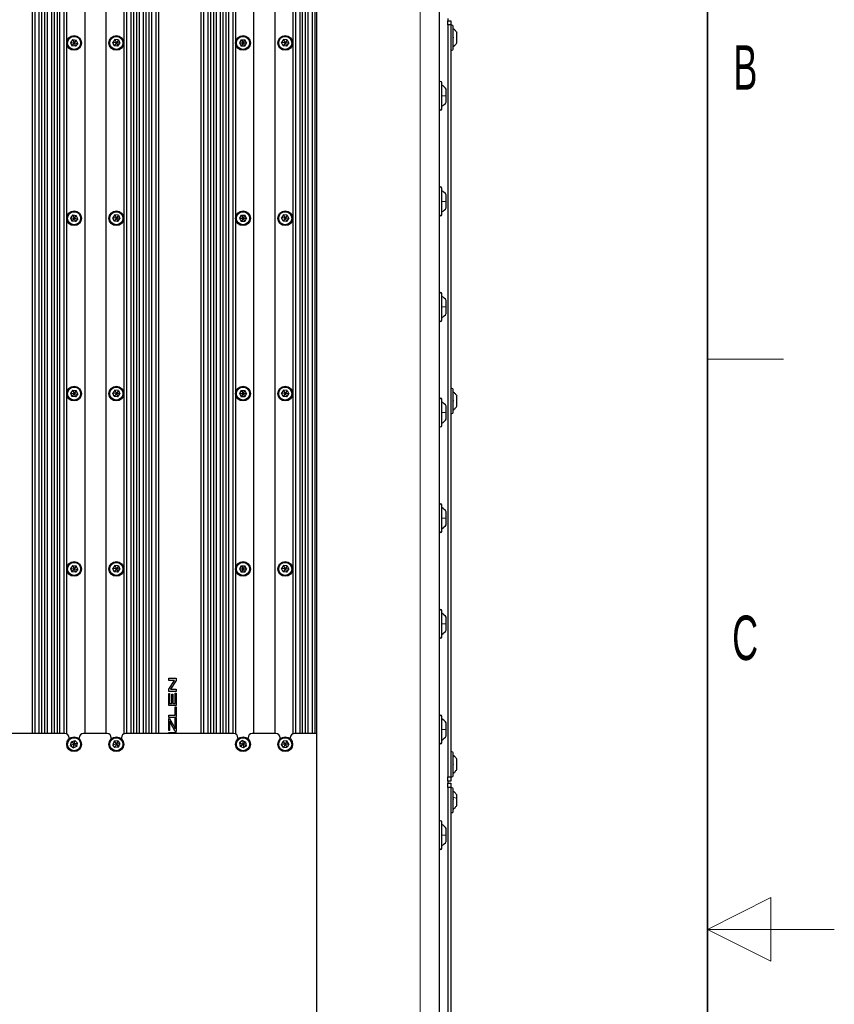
# Paper-space layout 'Blatt3' of a CAD drawing. Header units: millimetres. Extents: x 5 to 418, y 2 to 292.
# Tile 91 of 93: x 354 to 418, y 141 to 219. Entities that reach past the tile are written whole.
import ezdxf

# ---------------------------------------------------------------- set-up
doc = ezdxf.new("R2010")
doc.units = ezdxf.units.MM
doc.layers.add('SLD-0', color=7, linetype='Continuous')
doc.styles.add('SLDTEXTSTYLE0', font='TXT', dxfattribs={"width": 0.605})

psp = doc.layouts.new('Blatt3')

# ---------------------------------------------------------------- linework, layer by layer
at = {"color": 7, "linetype": 'Continuous', "lineweight": 18}
psp.add_line((385.3156, 99.273), (385.3156, 260.9397), dxfattribs=at)
at = {"color": 7, "linetype": 'Continuous', "lineweight": 25}
for p, q in [((386.8156, 260.9397), (386.8156, 99.273)), ((377.1489, 100.1063), (377.1489, 260.1063)), ((354.6656, 249.6063), (354.6656, 162.6897)), ((355.4163, 249.6063), (355.4163, 162.6897)), ((355.6489, 249.6063), (355.6489, 162.6897)), ((356.3996, 249.6063), (356.3996, 162.6897)), ((356.6322, 249.6063), (356.6322, 162.6897)), ((357.383, 249.6063), (357.383, 162.6615)), ((358.8156, 249.6063), (358.8156, 162.6897)), ((360.4822, 249.6063), (360.4822, 162.6897)), ((361.9149, 249.6063), (361.9149, 162.6615)), ((362.6656, 249.6063), (362.6656, 162.6897)), ((362.8982, 249.6063), (362.8982, 162.6897)), ((363.6489, 249.6063), (363.6489, 162.6897)), ((363.8815, 249.6063), (363.8815, 162.6897)), ((364.6322, 249.6063), (364.6322, 162.6897)), ((367.9989, 249.6063), (367.9989, 162.6897)), ((368.7496, 249.6063), (368.7496, 162.6897)), ((368.9822, 249.6063), (368.9822, 162.6897)), ((369.733, 249.6063), (369.733, 162.6897)), ((369.9656, 249.6063), (369.9656, 162.6897)), ((370.7163, 249.6063), (370.7163, 162.6615)), ((372.1489, 249.6063), (372.1489, 162.6897)), ((373.8156, 249.6063), (373.8156, 162.6897)), ((375.2482, 249.6063), (375.2482, 162.6615)), ((375.9989, 249.6063), (375.9989, 162.6897)), ((376.2315, 249.6063), (376.2315, 162.6897)), ((376.9822, 249.6063), (376.9822, 162.6897)), ((354.8743, 249.1063), (354.8743, 162.6897)), ((355.2076, 249.1063), (355.2076, 162.6897)), ((355.8576, 249.1063), (355.8576, 162.6897)), ((356.1909, 249.1063), (356.1909, 162.6897)), ((356.8409, 249.1063), (356.8409, 162.6897)), ((357.1743, 249.1063), (357.1743, 162.6897)), ((362.1235, 249.1063), (362.1235, 162.6897)), ((362.4569, 249.1063), (362.4569, 162.6897)), ((363.1069, 249.1063), (363.1069, 162.6897)), ((363.4402, 249.1063), (363.4402, 162.6897)), ((364.0902, 249.1063), (364.0902, 162.6897)), ((364.4235, 249.1063), (364.4235, 162.6897)), ((368.2076, 249.1063), (368.2076, 162.6897)), ((368.5409, 249.1063), (368.5409, 162.6897)), ((369.1909, 249.1063), (369.1909, 162.6897)), ((369.5243, 249.1063), (369.5243, 162.6897)), ((370.1743, 249.1063), (370.1743, 162.6897)), ((370.5076, 249.1063), (370.5076, 162.6897)), ((375.4569, 249.1063), (375.4569, 162.6897)), ((375.7902, 249.1063), (375.7902, 162.6897)), ((376.4402, 249.1063), (376.4402, 162.6897)), ((376.7735, 249.1063), (376.7735, 162.6897)), ((387.4822, 219.1063), (387.4822, 218.9397)), ((387.4822, 218.9397), (387.7322, 218.9397)), ((387.4822, 218.6063), (387.4822, 218.9397)), ((387.4822, 218.6063), (387.4822, 159.273)), ((387.7322, 218.6063), (387.4822, 218.6063)), ((387.7322, 218.9397), (387.7322, 218.6063)), ((387.7322, 218.6063), (387.7322, 159.273)), ((387.8989, 216.7063), (387.8989, 218.5063)), ((388.1906, 217.1938), (388.1906, 218.0188)), ((357.8708, 217.4559), (357.6959, 217.2263)), ((357.6959, 217.2263), (357.8074, 216.96)), ((357.6959, 217.2263), (357.9822, 217.1897)), ((357.9822, 217.1897), (357.8074, 216.96)), ((358.0937, 216.9234), (357.8074, 216.96)), ((357.8708, 217.4559), (358.1571, 217.4193)), ((357.8708, 217.4559), (357.9822, 217.1897)), ((358.1571, 217.4193), (357.9822, 217.1897)), ((357.9822, 217.1897), (358.0937, 216.9234)), ((357.9822, 217.1897), (358.2686, 217.1531)), ((358.2686, 217.1531), (358.0937, 216.9234)), ((358.2686, 217.1531), (358.1571, 217.4193)), ((361.1907, 217.4499), (361.0277, 217.2116)), ((361.1527, 216.9514), (361.0277, 217.2116)), ((361.3156, 217.1897), (361.0277, 217.2116)), ((361.3156, 217.1897), (361.1527, 216.9514)), ((361.4405, 216.9294), (361.1527, 216.9514)), ((361.4785, 217.428), (361.1907, 217.4499)), ((361.1907, 217.4499), (361.3156, 217.1897)), ((361.4785, 217.428), (361.3156, 217.1897)), ((361.6034, 217.1677), (361.3156, 217.1897)), ((361.3156, 217.1897), (361.4405, 216.9294)), ((361.4405, 216.9294), (361.6034, 217.1677)), ((361.4785, 217.428), (361.6034, 217.1677)), ((371.1737, 217.441), (371.0269, 217.1925)), ((371.0269, 217.1925), (371.1688, 216.9411)), ((371.0269, 217.1925), (371.3156, 217.1897)), ((371.3156, 217.1897), (371.1688, 216.9411)), ((371.4575, 216.9383), (371.1688, 216.9411)), ((371.1737, 217.441), (371.4623, 217.4383)), ((371.1737, 217.441), (371.3156, 217.1897)), ((371.4623, 217.4383), (371.3156, 217.1897)), ((371.3156, 217.1897), (371.4575, 216.9383)), ((371.3156, 217.1897), (371.6042, 217.1869)), ((371.6042, 217.1869), (371.4575, 216.9383)), ((371.6042, 217.1869), (371.4623, 217.4383)), ((374.5241, 217.45), (374.3611, 217.2117)), ((374.4859, 216.9514), (374.3611, 217.2117)), ((374.6489, 217.1897), (374.3611, 217.2117)), ((374.6489, 217.1897), (374.4859, 216.9514)), ((374.7737, 216.9294), (374.4859, 216.9514)), ((374.8119, 217.4279), (374.5241, 217.45)), ((374.5241, 217.45), (374.6489, 217.1897)), ((374.8119, 217.4279), (374.6489, 217.1897)), ((374.9367, 217.1676), (374.6489, 217.1897)), ((374.6489, 217.1897), (374.7737, 216.9294)), ((374.7737, 216.9294), (374.9367, 217.1676)), ((374.8119, 217.4279), (374.9367, 217.1676)), ((387.0156, 211.9897), (387.0156, 214.0563)), ((387.3656, 213.023), (387.3656, 213.5363)), ((387.3656, 212.5097), (387.3656, 213.023)), ((387.0156, 203.6563), (387.0156, 205.723)), ((387.3656, 204.6897), (387.3656, 205.203)), ((387.3656, 204.1763), (387.3656, 204.6897)), ((357.8708, 203.6226), (357.6959, 203.3929)), ((357.8708, 203.6226), (358.1571, 203.586)), ((357.8708, 203.6226), (357.9822, 203.3563)), ((358.1571, 203.586), (357.9822, 203.3563)), ((358.2686, 203.3197), (358.1571, 203.586)), ((361.1907, 203.6166), (361.0277, 203.3783)), ((361.4785, 203.5946), (361.1907, 203.6166)), ((361.1907, 203.6166), (361.3156, 203.3563)), ((361.4785, 203.5946), (361.3156, 203.3563)), ((361.4785, 203.5946), (361.6034, 203.3344)), ((371.1737, 203.6077), (371.0269, 203.3591)), ((371.1737, 203.6077), (371.4623, 203.6049)), ((371.1737, 203.6077), (371.3156, 203.3563)), ((371.4623, 203.6049), (371.3156, 203.3563)), ((371.6042, 203.3535), (371.4623, 203.6049)), ((374.5241, 203.6166), (374.3611, 203.3784)), ((374.8119, 203.5946), (374.5241, 203.6166)), ((374.5241, 203.6166), (374.6489, 203.3563)), ((374.8119, 203.5946), (374.6489, 203.3563)), ((374.8119, 203.5946), (374.9367, 203.3343)), ((357.6959, 203.3929), (357.8074, 203.1266)), ((357.6959, 203.3929), (357.9822, 203.3563)), ((357.9822, 203.3563), (357.8074, 203.1266)), ((358.0937, 203.09), (357.8074, 203.1266)), ((357.9822, 203.3563), (358.0937, 203.09)), ((357.9822, 203.3563), (358.2686, 203.3197)), ((358.2686, 203.3197), (358.0937, 203.09)), ((361.1527, 203.118), (361.0277, 203.3783)), ((361.3156, 203.3563), (361.0277, 203.3783)), ((361.3156, 203.3563), (361.1527, 203.118)), ((361.4405, 203.0961), (361.1527, 203.118)), ((361.6034, 203.3344), (361.3156, 203.3563)), ((361.3156, 203.3563), (361.4405, 203.0961)), ((361.4405, 203.0961), (361.6034, 203.3344)), ((371.0269, 203.3591), (371.1688, 203.1077)), ((371.0269, 203.3591), (371.3156, 203.3563)), ((371.3156, 203.3563), (371.1688, 203.1077)), ((371.4575, 203.105), (371.1688, 203.1077)), ((371.3156, 203.3563), (371.4575, 203.105)), ((371.3156, 203.3563), (371.6042, 203.3535)), ((371.6042, 203.3535), (371.4575, 203.105)), ((374.4859, 203.1181), (374.3611, 203.3784)), ((374.6489, 203.3563), (374.3611, 203.3784)), ((374.6489, 203.3563), (374.4859, 203.1181)), ((374.7737, 203.096), (374.4859, 203.1181)), ((374.9367, 203.3343), (374.6489, 203.3563)), ((374.6489, 203.3563), (374.7737, 203.096)), ((374.7737, 203.096), (374.9367, 203.3343)), ((387.0156, 195.323), (387.0156, 197.3897)), ((387.3656, 196.3563), (387.3656, 196.8697)), ((387.3656, 195.843), (387.3656, 196.3563)), ((357.8708, 189.7893), (357.6959, 189.5596)), ((357.6959, 189.5596), (357.8074, 189.2933)), ((357.6959, 189.5596), (357.9822, 189.523)), ((357.8708, 189.7893), (358.1571, 189.7527)), ((357.8708, 189.7893), (357.9822, 189.523)), ((358.1571, 189.7527), (357.9822, 189.523)), ((358.2686, 189.4864), (358.1571, 189.7527)), ((361.1907, 189.7832), (361.0277, 189.5449)), ((361.4785, 189.7613), (361.1907, 189.7832)), ((361.1907, 189.7832), (361.3156, 189.523)), ((361.4785, 189.7613), (361.3156, 189.523)), ((361.4785, 189.7613), (361.6034, 189.5011)), ((371.1737, 189.7744), (371.0269, 189.5258)), ((371.1737, 189.7744), (371.4623, 189.7716)), ((371.1737, 189.7744), (371.3156, 189.523)), ((371.4623, 189.7716), (371.3156, 189.523)), ((371.6042, 189.5202), (371.4623, 189.7716)), ((374.5241, 189.7833), (374.3611, 189.545)), ((374.8119, 189.7612), (374.5241, 189.7833)), ((374.5241, 189.7833), (374.6489, 189.523)), ((374.8119, 189.7612), (374.6489, 189.523)), ((374.8119, 189.7612), (374.9367, 189.501)), ((387.8989, 188.0397), (387.8989, 189.8397)), ((357.9822, 189.523), (357.8074, 189.2933)), ((358.0937, 189.2567), (357.8074, 189.2933)), ((357.9822, 189.523), (358.0937, 189.2567)), ((357.9822, 189.523), (358.2686, 189.4864)), ((358.2686, 189.4864), (358.0937, 189.2567)), ((361.1527, 189.2847), (361.0277, 189.5449)), ((361.3156, 189.523), (361.0277, 189.5449)), ((361.3156, 189.523), (361.1527, 189.2847)), ((361.4405, 189.2628), (361.1527, 189.2847)), ((361.6034, 189.5011), (361.3156, 189.523)), ((361.3156, 189.523), (361.4405, 189.2628)), ((361.4405, 189.2628), (361.6034, 189.5011)), ((371.0269, 189.5258), (371.1688, 189.2744)), ((371.0269, 189.5258), (371.3156, 189.523)), ((371.3156, 189.523), (371.1688, 189.2744)), ((371.4575, 189.2716), (371.1688, 189.2744)), ((371.3156, 189.523), (371.4575, 189.2716)), ((371.3156, 189.523), (371.6042, 189.5202)), ((371.6042, 189.5202), (371.4575, 189.2716)), ((374.4859, 189.2847), (374.3611, 189.545)), ((374.6489, 189.523), (374.3611, 189.545)), ((374.6489, 189.523), (374.4859, 189.2847)), ((374.7737, 189.2627), (374.4859, 189.2847)), ((374.9367, 189.501), (374.6489, 189.523)), ((374.6489, 189.523), (374.7737, 189.2627)), ((374.7737, 189.2627), (374.9367, 189.501)), ((387.0156, 186.9897), (387.0156, 189.0563)), ((388.1906, 188.5272), (388.1906, 189.3522)), ((387.3656, 188.023), (387.3656, 188.5363)), ((387.3656, 187.5097), (387.3656, 188.023)), ((387.0156, 178.6563), (387.0156, 180.723)), ((387.3656, 179.6897), (387.3656, 180.203)), ((387.3656, 179.1763), (387.3656, 179.6897)), ((357.8708, 175.9559), (357.6959, 175.7263)), ((357.6959, 175.7263), (357.8074, 175.46)), ((357.6959, 175.7263), (357.9822, 175.6897)), ((357.9822, 175.6897), (357.8074, 175.46)), ((357.8708, 175.9559), (358.1571, 175.9193)), ((357.8708, 175.9559), (357.9822, 175.6897)), ((358.1571, 175.9193), (357.9822, 175.6897)), ((357.9822, 175.6897), (358.0937, 175.4234)), ((357.9822, 175.6897), (358.2686, 175.6531)), ((358.2686, 175.6531), (358.0937, 175.4234)), ((358.2686, 175.6531), (358.1571, 175.9193)), ((361.1907, 175.9499), (361.0277, 175.7116)), ((361.1527, 175.4514), (361.0277, 175.7116)), ((361.3156, 175.6897), (361.0277, 175.7116)), ((361.3156, 175.6897), (361.1527, 175.4514)), ((361.4785, 175.928), (361.1907, 175.9499)), ((361.1907, 175.9499), (361.3156, 175.6897)), ((361.4785, 175.928), (361.3156, 175.6897)), ((361.6034, 175.6677), (361.3156, 175.6897)), ((361.3156, 175.6897), (361.4405, 175.4294)), ((361.4405, 175.4294), (361.6034, 175.6677)), ((361.4785, 175.928), (361.6034, 175.6677)), ((371.1737, 175.941), (371.0269, 175.6925)), ((371.0269, 175.6925), (371.1688, 175.4411)), ((371.0269, 175.6925), (371.3156, 175.6897)), ((371.3156, 175.6897), (371.1688, 175.4411)), ((371.1737, 175.941), (371.4623, 175.9383)), ((371.1737, 175.941), (371.3156, 175.6897)), ((371.4623, 175.9383), (371.3156, 175.6897)), ((371.3156, 175.6897), (371.4575, 175.4383)), ((371.3156, 175.6897), (371.6042, 175.6869)), ((371.6042, 175.6869), (371.4575, 175.4383)), ((371.6042, 175.6869), (371.4623, 175.9383)), ((374.5241, 175.95), (374.3611, 175.7117)), ((374.4859, 175.4514), (374.3611, 175.7117)), ((374.6489, 175.6897), (374.3611, 175.7117)), ((374.6489, 175.6897), (374.4859, 175.4514)), ((374.8119, 175.9279), (374.5241, 175.95)), ((374.5241, 175.95), (374.6489, 175.6897)), ((374.8119, 175.9279), (374.6489, 175.6897)), ((374.9367, 175.6676), (374.6489, 175.6897)), ((374.6489, 175.6897), (374.7737, 175.4294)), ((374.7737, 175.4294), (374.9367, 175.6676)), ((374.8119, 175.9279), (374.9367, 175.6676)), ((358.0937, 175.4234), (357.8074, 175.46)), ((361.4405, 175.4294), (361.1527, 175.4514)), ((371.4575, 175.4383), (371.1688, 175.4411)), ((374.7737, 175.4294), (374.4859, 175.4514)), ((387.0156, 170.323), (387.0156, 172.3897)), ((387.3656, 171.3563), (387.3656, 171.8697)), ((387.3656, 170.843), (387.3656, 171.3563)), ((365.4533, 167.064), (366.0366, 167.064)), ((365.4533, 166.8845), (365.4533, 167.064)), ((366.0366, 167.064), (366.0366, 166.873)), ((365.8999, 166.8845), (365.4533, 166.8845)), ((365.4533, 166.2079), (365.8999, 166.8845)), ((366.0366, 166.873), (365.59, 166.1964)), ((365.4533, 166.017), (365.4533, 166.2079)), ((366.0366, 166.017), (365.4533, 166.017)), ((365.4533, 165.8644), (365.5206, 165.8644)), ((365.4533, 164.8996), (365.4533, 165.8644)), ((365.5206, 165.8644), (365.5206, 165.0791)), ((365.59, 166.1964), (366.0366, 166.1964)), ((365.7001, 165.812), (365.7674, 165.812)), ((365.7001, 165.0791), (365.7001, 165.812)), ((365.7674, 165.812), (365.7674, 165.0791)), ((365.9693, 165.0791), (365.9693, 165.8943)), ((365.9693, 165.8943), (366.0366, 165.8943)), ((366.0366, 166.1964), (366.0366, 166.017)), ((366.0366, 165.8943), (366.0366, 164.8996)), ((366.0366, 164.8996), (365.4533, 164.8996)), ((365.5206, 165.0791), (365.7001, 165.0791)), ((365.7674, 165.0791), (365.9693, 165.0791)), ((365.9693, 164.1488), (365.9693, 164.8069)), ((365.9693, 164.8069), (366.0366, 164.8069)), ((366.0366, 164.8069), (366.0366, 163.9693)), ((365.4533, 164.1488), (365.9693, 164.1488)), ((365.4533, 163.9693), (365.4533, 164.1488)), ((366.0366, 163.9693), (365.4533, 163.9693)), ((387.0156, 161.9897), (387.0156, 164.0563)), ((365.4533, 163.884), (365.5206, 163.884)), ((365.4533, 162.9417), (365.4533, 163.884)), ((365.5206, 163.884), (365.9249, 163.1416)), ((365.5206, 163.6787), (365.5206, 162.9417)), ((365.9665, 162.8595), (365.5949, 163.5421)), ((365.9693, 163.0599), (365.9693, 163.914)), ((365.9693, 163.914), (366.0366, 163.914)), ((366.0366, 163.914), (366.0366, 162.8595)), ((387.3656, 163.023), (387.3656, 163.5363)), ((357.2489, 162.6897), (348.7156, 162.6897)), ((360.5822, 162.6897), (358.7156, 162.6897)), ((370.5822, 162.6897), (362.0489, 162.6897)), ((365.5206, 162.9417), (365.4533, 162.9417)), ((365.4533, 162.6897), (365.4533, 162.7742)), ((365.4533, 162.7742), (366.0366, 162.7742)), ((365.9249, 163.1416), (365.9693, 163.0599)), ((366.0366, 162.8595), (365.9665, 162.8595)), ((366.0366, 162.7742), (366.0366, 162.6897)), ((373.9156, 162.6897), (372.0489, 162.6897)), ((377.1489, 162.6897), (375.3822, 162.6897)), ((387.3656, 162.5097), (387.3656, 163.023)), ((357.5822, 162.3563), (357.5822, 162.2809)), ((357.7097, 161.7613), (357.7636, 162.0448)), ((357.9822, 161.8563), (357.7097, 161.7613)), ((357.7097, 161.7613), (357.9283, 161.5727)), ((357.7636, 162.0448), (358.0362, 162.1399)), ((357.9822, 161.8563), (357.7636, 162.0448)), ((357.9283, 161.5727), (357.9822, 161.8563)), ((358.2009, 161.6678), (357.9283, 161.5727)), ((357.9822, 161.8563), (358.0362, 162.1399)), ((358.2548, 161.9514), (357.9822, 161.8563)), ((358.2009, 161.6678), (357.9822, 161.8563)), ((358.2548, 161.9514), (358.0362, 162.1399)), ((358.2009, 161.6678), (358.2548, 161.9514)), ((358.3822, 162.2809), (358.3822, 162.3563)), ((360.9156, 162.3563), (360.9156, 162.2809)), ((361.1407, 162.086), (361.0292, 161.8198)), ((361.3156, 161.8563), (361.0292, 161.8198)), ((361.2041, 161.5901), (361.0292, 161.8198)), ((361.4271, 162.1226), (361.1407, 162.086)), ((361.1407, 162.086), (361.3156, 161.8563)), ((361.3156, 161.8563), (361.2041, 161.5901)), ((361.4904, 161.6266), (361.2041, 161.5901)), ((361.4271, 162.1226), (361.3156, 161.8563)), ((361.6019, 161.8929), (361.3156, 161.8563)), ((361.3156, 161.8563), (361.4904, 161.6266)), ((361.4271, 162.1226), (361.6019, 161.8929)), ((361.4904, 161.6266), (361.6019, 161.8929)), ((361.7156, 162.2809), (361.7156, 162.3563)), ((370.9156, 162.3563), (370.9156, 162.2809)), ((371.2852, 162.1434), (371.0518, 161.9736)), ((371.0518, 161.9736), (371.0822, 161.6865)), ((371.0518, 161.9736), (371.3156, 161.8563)), ((371.3156, 161.8563), (371.0822, 161.6865)), ((371.346, 161.5693), (371.0822, 161.6865)), ((371.2852, 162.1434), (371.549, 162.0262)), ((371.2852, 162.1434), (371.3156, 161.8563)), ((371.549, 162.0262), (371.3156, 161.8563)), ((371.3156, 161.8563), (371.346, 161.5693)), ((371.3156, 161.8563), (371.5794, 161.7391)), ((371.5794, 161.7391), (371.346, 161.5693)), ((371.5794, 161.7391), (371.549, 162.0262)), ((371.7156, 162.2809), (371.7156, 162.3563)), ((374.2489, 162.3563), (374.2489, 162.2809)), ((374.3607, 161.8404), (374.491, 162.098)), ((374.6489, 161.8563), (374.3607, 161.8404)), ((374.5186, 161.5988), (374.3607, 161.8404)), ((374.7793, 162.1139), (374.491, 162.098)), ((374.6489, 161.8563), (374.491, 162.098)), ((374.6489, 161.8563), (374.5186, 161.5988)), ((374.5186, 161.5988), (374.8068, 161.6147)), ((374.7793, 162.1139), (374.6489, 161.8563)), ((374.9371, 161.8722), (374.6489, 161.8563)), ((374.8068, 161.6147), (374.6489, 161.8563)), ((374.9371, 161.8722), (374.7793, 162.1139)), ((374.9371, 161.8722), (374.8068, 161.6147)), ((375.0489, 162.2809), (375.0489, 162.3563)), ((387.8989, 159.373), (387.8989, 161.173)), ((388.1906, 159.8618), (388.1906, 160.6842)), ((387.4822, 159.273), (387.7322, 159.273)), ((387.4822, 158.9397), (387.4822, 159.273)), ((387.7322, 159.273), (387.7322, 158.9397)), ((387.7322, 158.9397), (387.4822, 158.9397)), ((387.4822, 158.9397), (387.4822, 158.773)), ((387.4822, 158.773), (387.7322, 158.773)), ((387.4822, 158.4397), (387.4822, 158.773)), ((387.7322, 158.773), (387.7322, 158.4397)), ((387.4822, 158.4397), (387.4822, 121.523)), ((387.7322, 158.4397), (387.4822, 158.4397)), ((387.7322, 158.4397), (387.7322, 121.523)), ((387.8989, 156.5397), (387.8989, 158.3397)), ((388.1906, 157.5665), (388.1906, 157.8522)), ((388.1906, 157.0272), (388.1906, 157.5665)), ((387.0156, 153.6563), (387.0156, 155.723)), ((387.3656, 154.6897), (387.3656, 155.203)), ((387.3656, 154.1763), (387.3656, 154.6897))]:
    psp.add_line(p, q, dxfattribs=at)
at = {"color": 7, "linetype": 'Continuous', "lineweight": 25, "flags": 128}
psp.add_lwpolyline([(365.5949, 163.5421), (365.5533, 163.6186), (365.5206, 163.6787)], dxfattribs=at)
at = {"color": 7, "linetype": 'Continuous', "lineweight": 25}
for centre, radius in [((357.9822, 217.1897), 0.5833), ((357.9822, 217.1897), 0.5167), ((361.3156, 217.1897), 0.5833), ((361.3156, 217.1897), 0.5167), ((371.3156, 217.1897), 0.5833), ((371.3156, 217.1897), 0.5167), ((374.6489, 217.1897), 0.5833), ((374.6489, 217.1897), 0.5167), ((357.9822, 203.3563), 0.5833), ((357.9822, 203.3563), 0.5167), ((361.3156, 203.3563), 0.5833), ((361.3156, 203.3563), 0.5167), ((371.3156, 203.3563), 0.5833), ((371.3156, 203.3563), 0.5167), ((374.6489, 203.3563), 0.5833), ((374.6489, 203.3563), 0.5167), ((357.9822, 189.523), 0.5833), ((357.9822, 189.523), 0.5167), ((361.3156, 189.523), 0.5833), ((361.3156, 189.523), 0.5167), ((371.3156, 189.523), 0.5833), ((371.3156, 189.523), 0.5167), ((374.6489, 189.523), 0.5833), ((374.6489, 189.523), 0.5167), ((357.9822, 175.6897), 0.5833), ((357.9822, 175.6897), 0.5167), ((361.3156, 175.6897), 0.5833), ((361.3156, 175.6897), 0.5167), ((371.3156, 175.6897), 0.5833), ((371.3156, 175.6897), 0.5167), ((374.6489, 175.6897), 0.5833), ((374.6489, 175.6897), 0.5167), ((357.9822, 161.8563), 0.5833), ((357.9822, 161.8563), 0.5167), ((361.3156, 161.8563), 0.5833), ((361.3156, 161.8563), 0.5167), ((371.3156, 161.8563), 0.5833), ((371.3156, 161.8563), 0.5167), ((374.6489, 161.8563), 0.5833), ((374.6489, 161.8563), 0.5167)]:
    psp.add_circle(centre, radius, dxfattribs=at)
for centre, radius, start, end in [((387.8156, 218.5063), 0.0833, 0, 180), ((387.8156, 216.7063), 0.0833, 180, 360), ((386.9156, 214.0563), 0.1, 0, 180), ((386.5177, 212.9604), 1.025, 34.188104, 60.939437), ((386.5177, 213.0856), 1.025, 299.060563, 325.811896), ((386.9156, 211.9897), 0.1, 180, 360), ((386.9156, 205.723), 0.1, 0, 180), ((386.5177, 204.627), 1.025, 34.188104, 60.939437), ((386.9156, 203.6563), 0.1, 180, 0), ((386.5177, 204.7523), 1.025, 299.060563, 325.811896), ((386.9156, 197.3897), 0.1, 0, 180), ((386.5177, 196.2937), 1.025, 34.188104, 60.939437), ((386.5177, 196.419), 1.025, 299.060563, 325.811896), ((386.9156, 195.323), 0.1, 180, 360), ((387.8156, 189.8397), 0.0833, 0, 180), ((386.9156, 189.0563), 0.1, 0, 180), ((386.5177, 187.9604), 1.025, 34.188104, 60.939437), ((387.8156, 188.0397), 0.0833, 180, 360), ((386.5177, 188.0856), 1.025, 299.060563, 325.811896), ((386.9156, 186.9897), 0.1, 180, 0), ((386.9156, 180.723), 0.1, 0, 180), ((386.5177, 179.627), 1.025, 34.188104, 60.939437), ((386.5177, 179.7523), 1.025, 299.060563, 325.811896), ((386.9156, 178.6563), 0.1, 180, 360), ((386.9156, 172.3897), 0.1, 0, 180), ((386.5177, 171.2937), 1.025, 34.188104, 60.939437), ((386.9156, 170.323), 0.1, 180, 360), ((386.5177, 171.419), 1.025, 299.060563, 325.811896), ((386.9156, 164.0563), 0.1, 0, 180), ((386.5177, 162.9604), 1.025, 34.188104, 60.939437), ((357.2489, 162.3563), 0.3333, 0, 90), ((358.7156, 162.3563), 0.3333, 90, 180), ((360.5822, 162.3563), 0.3333, 0, 90), ((362.0489, 162.3563), 0.3333, 90, 180), ((370.5822, 162.3563), 0.3333, 0, 90), ((372.0489, 162.3563), 0.3333, 90, 180), ((373.9156, 162.3563), 0.3333, 0, 90), ((375.3822, 162.3563), 0.3333, 90, 180), ((386.5177, 163.0856), 1.025, 299.060563, 325.811896), ((386.9156, 161.9897), 0.1, 180, 360), ((387.8156, 161.173), 0.0833, 0, 180), ((387.8156, 159.373), 0.0833, 180, 360), ((387.8156, 158.3397), 0.0833, 0, 180), ((387.8156, 156.5397), 0.0833, 180, 360), ((386.9156, 155.723), 0.1, 0, 180), ((386.5177, 154.627), 1.025, 34.188104, 60.939437), ((386.5177, 154.7523), 1.025, 299.060563, 325.811896), ((386.9156, 153.6563), 0.1, 180, 360)]:
    psp.add_arc(centre, radius, start, end, dxfattribs=at)
for points in [[(387.8989, 218.3397), (387.9567, 218.2945), (388.0723, 218.2043), (388.1512, 218.0807), (388.1906, 218.0188)], [(387.8989, 216.873), (387.9567, 216.9181), (388.0723, 217.0083), (388.1512, 217.132), (388.1906, 217.1938)], [(387.8989, 189.673), (387.9567, 189.6279), (388.0723, 189.5377), (388.1512, 189.414), (388.1906, 189.3522)], [(387.8989, 188.2063), (387.9567, 188.2514), (388.0723, 188.3417), (388.1512, 188.4653), (388.1906, 188.5272)], [(387.8989, 159.542), (387.9567, 159.5869), (388.0723, 159.6769), (388.1512, 159.8002), (388.1906, 159.8618)]]:
    psp.add_open_spline(points, degree=3, dxfattribs=at)
for points, knots in [([(387.8704, 217.6793), (387.8743, 217.6768), (387.8821, 217.6718), (387.8913, 217.6552), (387.8974, 217.6329), (387.8996, 217.6065), (387.8975, 217.5801), (387.8914, 217.5576), (387.8821, 217.5409), (387.8743, 217.5359), (387.8704, 217.5334)], [0, 0, 0, 0, 0.1252217, 0.2494831, 0.3743256, 0.4990628, 0.6238964, 0.749388, 0.8744406, 1, 1, 1, 1]), ([(387.8704, 189.0126), (387.8743, 189.0101), (387.8821, 189.0052), (387.8913, 188.9885), (387.8974, 188.9662), (387.8996, 188.9399), (387.8975, 188.9135), (387.8914, 188.891), (387.8821, 188.8742), (387.8743, 188.8692), (387.8704, 188.8667)], [0, 0, 0, 0, 0.1252217, 0.2494831, 0.3743256, 0.4990628, 0.6238964, 0.749388, 0.8744406, 1, 1, 1, 1]), ([(388.1906, 160.6839), (388.1512, 160.7455), (388.0723, 160.8686), (387.9567, 160.9585), (387.8989, 161.0034)], [0, 0, 0, 0, 0.5, 1, 1, 1, 1]), ([(387.8704, 160.3206), (387.8743, 160.3175), (387.8821, 160.3113), (387.8913, 160.2933), (387.8974, 160.27), (387.8996, 160.2433), (387.8975, 160.2174), (387.8914, 160.196), (387.8821, 160.1808), (387.8743, 160.177), (387.8704, 160.1751)], [0, 0, 0, 0, 0.1252217, 0.2494831, 0.3743256, 0.4990628, 0.6238964, 0.749388, 0.8744406, 1, 1, 1, 1]), ([(388.1906, 157.8522), (388.1512, 157.914), (388.0723, 158.0377), (387.9567, 158.1279), (387.8989, 158.173)], [0, 0, 0, 0, 0.4999999, 1, 1, 1, 1]), ([(387.8704, 157.5775), (387.8743, 157.5767), (387.8821, 157.5749), (387.8913, 157.5626), (387.8974, 157.5435), (387.8996, 157.5188), (387.8975, 157.492), (387.8914, 157.4672), (387.8821, 157.4469), (387.8743, 157.4388), (387.8704, 157.4348)], [0, 0, 0, 0, 0.1252207, 0.2494814, 0.3743239, 0.4990613, 0.6238954, 0.7493873, 0.8744403, 1, 1, 1, 1]), ([(387.8989, 156.7063), (387.9567, 156.7514), (388.0723, 156.8417), (388.1512, 156.9653), (388.1906, 157.0272)], [0, 0, 0, 0, 0.5000001, 1, 1, 1, 1])]:
    psp.add_open_spline(points, degree=3, knots=knots, dxfattribs=at)
at = {"color": 7, "linetype": 'Continuous', "lineweight": 18}
for points in [[(387.0156, 213.023), (387.0833, 213.023), (387.2187, 213.023), (387.3166, 213.023), (387.3656, 213.023)], [(387.0156, 204.6897), (387.0833, 204.6897), (387.2187, 204.6897), (387.3166, 204.6897), (387.3656, 204.6897)], [(387.0156, 196.3563), (387.0833, 196.3563), (387.2187, 196.3563), (387.3166, 196.3563), (387.3656, 196.3563)], [(387.0156, 188.023), (387.0833, 188.023), (387.2187, 188.023), (387.3166, 188.023), (387.3656, 188.023)], [(387.0156, 179.6897), (387.0833, 179.6897), (387.2187, 179.6897), (387.3166, 179.6897), (387.3656, 179.6897)], [(387.0156, 171.3563), (387.0833, 171.3563), (387.2187, 171.3563), (387.3166, 171.3563), (387.3656, 171.3563)], [(387.0156, 163.023), (387.0833, 163.023), (387.2187, 163.023), (387.3166, 163.023), (387.3656, 163.023)], [(387.8989, 157.6651), (387.9567, 157.6512), (388.0723, 157.6235), (388.1512, 157.5855), (388.1906, 157.5665)], [(387.0156, 154.6897), (387.0833, 154.6897), (387.2187, 154.6897), (387.3166, 154.6897), (387.3656, 154.6897)]]:
    psp.add_open_spline(points, degree=3, dxfattribs=at)
at = {"layer": 'SLD-0', "lineweight": 35}
psp.add_line((408, 12), (408, 282.5), dxfattribs=at)
at = {"layer": 'SLD-0', "lineweight": 18}
for p, q in [((408, 192.25), (414, 192.25)), ((413, 149.75), (408, 147.25)), ((413, 144.75), (413, 149.75)), ((418, 147.25), (408, 147.25)), ((408, 147.25), (413, 144.75))]:
    psp.add_line(p, q, dxfattribs=at)

# ---------------------------------------------------------------- texts
at = {"layer": 'SLD-0', "char_height": 3.5, "attachment_point": 2, "style": 'SLDTEXTSTYLE0'}
for s, insert in [('B', (410.9816, 217.0011)), ('C', (410.9597, 172.0011))]:
    psp.add_mtext(s, dxfattribs=dict(at, insert=insert))

doc.saveas('drawing.dxf')
